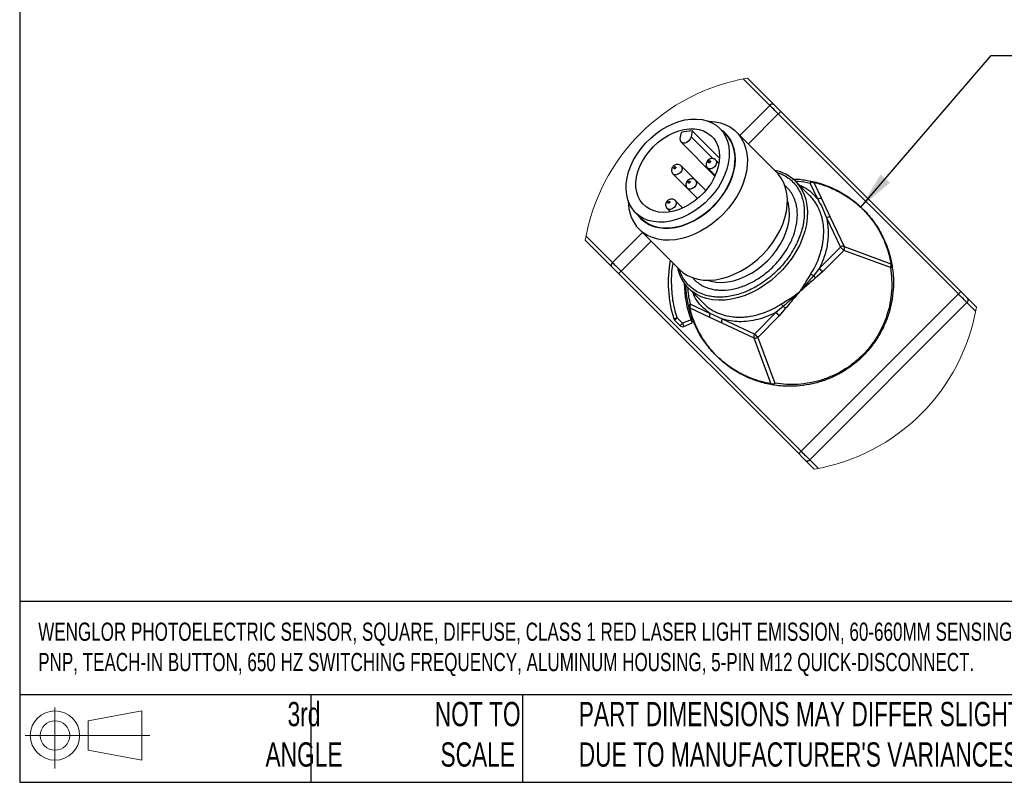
# Model space of a CAD drawing. Header units: millimetres. Extents: x 8 to 341, y 8 to 262.
# Tile 1 of 7: x 8 to 115, y 8 to 91. Entities that reach past the tile are written whole.
import ezdxf

# ---------------------------------------------------------------- set-up
doc = ezdxf.new("R2010")
doc.units = ezdxf.units.MM
doc.header["$LTSCALE"] = 1.25
doc.layers.add('DIMENSIONS', color=140, linetype='Continuous', lineweight=25)
doc.layers.add('TEXT', color=140, linetype='Continuous', lineweight=25)
doc.styles.add('SLDTEXTSTYLE0', font='TXT', dxfattribs={"width": 0.7})
doc.dimstyles.new('SLDDIMSTYLE4', dxfattribs={"dimtxt": 0.18, "dimasz": 4.1275, "dimexe": 0, "dimexo": 0.0625, "dimgap": 0, "dimtad": 0, "dimtih": 1, "dimtoh": 1, "dimdec": 0, "dimrnd": 1e-09, "dimzin": 0, "dimdsep": 46, "dimtxsty": 'Standard', "dimsah": 1, "dimcen": 0.09, "dimadec": 0, "dimazin": 0, "dimtfac": 4.1275, "dimtdec": 0, "dimtofl": 0, "dimtmove": 0, "dimatfit": 3, "dimfxl": 0, "dimfrac": 2, "dimtolj": 1, "dimtzin": 0, "dimarcsym": 0})

# ---------------------------------------------------------------- blocks, each defined once
blk = doc.blocks.new('Block11')
at = {"color": 7, "linetype": 'Continuous', "lineweight": 18}
for p, q in [((3.24, 6.64), (3.24, 0)), ((6.85, 5.21), (12.72, 6.29)), ((12.72, 6.29), (12.72, 0.91)), ((6.85, 2), (6.85, 5.21)), ((0, 3.6), (13.59, 3.6)), ((6.85, 2), (12.72, 0.91))]:
    blk.add_line(p, q, dxfattribs=at)
for radius in [2.69, 1.61]:
    blk.add_circle((3.24, 3.6), radius, dxfattribs=at)
blk = doc.blocks.new('Block12')
at = {"color": 7, "linetype": 'Continuous'}
blk.add_blockref('Block11', (0, 0), dxfattribs=at)

msp = doc.modelspace()

# ---------------------------------------------------------------- linework, layer by layer
for p, q in [((86.837, 84.648), (89.721, 81.765)), ((90.173, 81.842), (87.286, 84.73)), ((89.721, 81.765), (86.45, 78.494)), ((87.388, 77.557), (90.658, 80.827)), ((90.658, 80.827), (110.292, 61.193)), ((110.557, 61.459), (90.923, 81.092)), ((79.972, 78.132), (80.085, 78.788)), ((81.257, 78.989), (81.145, 78.333)), ((84.218, 76.026), (81.257, 78.989)), ((84.909, 78.622), (84.284, 79.247)), ((90.452, 74.492), (86.092, 78.852)), ((80.072, 77.748), (83.751, 74.051)), ((81.145, 78.333), (83.532, 75.955)), ((81.63, 73.592), (80.067, 75.155)), ((84.189, 75.453), (83.839, 75.802)), ((79.183, 74.271), (80.746, 72.708)), ((82.955, 74.918), (83.773, 74.1)), ((82.745, 72.477), (81.63, 73.592)), ((94.066, 71.939), (92.521, 73.484)), ((94.955, 71.52), (94.123, 73.277)), ((94.535, 73.355), (95.367, 71.598)), ((80.746, 72.708), (81.861, 71.594)), ((80.238, 70.565), (79.42, 71.383)), ((95.367, 71.598), (96.326, 69.576)), ((75.092, 70.054), (75.717, 69.429)), ((78.536, 70.499), (78.885, 70.149)), ((95.914, 69.499), (97.427, 66.306)), ((96.326, 69.576), (97.839, 66.384)), ((75.844, 67.888), (72.573, 64.617)), ((75.486, 68.246), (79.846, 63.886)), ((69.608, 67.052), (72.496, 64.165)), ((72.573, 64.617), (69.69, 67.501)), ((73.511, 63.68), (76.781, 66.95)), ((97.427, 66.306), (95.129, 63.977)), ((97.787, 65.951), (95.49, 63.622)), ((102.875, 64.064), (97.787, 65.951)), ((97.839, 66.384), (102.926, 64.497)), ((73.246, 63.415), (92.88, 43.781)), ((93.145, 44.046), (73.511, 63.68)), ((95.129, 63.977), (94.486, 63.186)), ((95.49, 63.622), (94.693, 62.911)), ((80.854, 61.817), (82.482, 60.189)), ((110.292, 61.193), (93.145, 44.046)), ((94.082, 43.109), (111.23, 60.256)), ((111.23, 60.256), (112.173, 59.312)), ((112.255, 59.761), (111.307, 60.709)), ((81.013, 59.675), (83.153, 58.673)), ((81.086, 60.082), (83.226, 59.08)), ((84.559, 58.455), (83.226, 59.08)), ((90.399, 59.181), (88.063, 56.813)), ((91.179, 59.833), (90.399, 59.181)), ((91.458, 59.631), (90.759, 58.826)), ((79.347, 58.333), (79.945, 57.735)), ((80.21, 58), (79.612, 58.598)), ((81.139, 58.385), (80.21, 58)), ((80.353, 57.653), (81.277, 58.036)), ((83.153, 58.673), (84.487, 58.048)), ((84.487, 58.048), (87.991, 56.406)), ((88.063, 56.813), (84.559, 58.455)), ((90.759, 58.826), (88.424, 56.458)), ((87.991, 56.406), (89.848, 51.411)), ((88.424, 56.458), (90.281, 51.462)), ((93.63, 43.031), (94.577, 42.083)), ((95.026, 42.165), (94.082, 43.109))]:
    msp.add_line(p, q)
at = {"flags": 128}
for points in [[(90.658, 80.827), (90.528, 80.957), (90.399, 81.086), (90.273, 81.212), (90.151, 81.335), (90.033, 81.452), (89.922, 81.564), (89.817, 81.668), (89.721, 81.765)], [(90.923, 81.092), (90.517, 81.498), (90.173, 81.842)], [(90.658, 80.827), (90.71, 80.879), (90.76, 80.929), (90.805, 80.975), (90.846, 81.015), (90.879, 81.048), (90.903, 81.072), (90.918, 81.087), (90.923, 81.092)], [(83.876, 79.593), (84.284, 79.247), (84.63, 78.838), (84.91, 78.373), (85.118, 77.858), (85.254, 77.299), (85.314, 76.705), (85.298, 76.082), (85.206, 75.441), (85.039, 74.788), (84.8, 74.134), (84.492, 73.487), (84.119, 72.855), (83.686, 72.248), (83.199, 71.673), (82.665, 71.139), (82.09, 70.652), (81.483, 70.219), (80.851, 69.846), (80.204, 69.538), (79.55, 69.299), (78.898, 69.132), (78.256, 69.04), (77.634, 69.024), (77.039, 69.084), (76.48, 69.22), (75.965, 69.429), (75.5, 69.708), (75.092, 70.054), (74.745, 70.463), (74.466, 70.928), (74.257, 71.443), (74.122, 72.002), (74.062, 72.596), (74.078, 73.219), (74.17, 73.86), (74.336, 74.513), (74.575, 75.167), (74.883, 75.814), (75.256, 76.446), (75.689, 77.053), (76.176, 77.628), (76.71, 78.162), (77.285, 78.649), (77.892, 79.082), (78.524, 79.455), (79.171, 79.763), (79.825, 80.002), (80.478, 80.168), (81.12, 80.26), (81.742, 80.276), (82.336, 80.216), (82.895, 80.081), (83.411, 79.872), (83.876, 79.593)], [(83.004, 80.044), (83.135, 80.041), (83.766, 79.984), (84.363, 79.854), (84.919, 79.652), (85.428, 79.381), (85.885, 79.045), (86.284, 78.645), (86.621, 78.188), (86.892, 77.679), (87.094, 77.123), (87.224, 76.526), (87.281, 75.895), (87.265, 75.238), (87.175, 74.562), (87.013, 73.874), (86.781, 73.183), (86.481, 72.496), (86.116, 71.821), (85.69, 71.165), (85.21, 70.536), (84.679, 69.942), (84.104, 69.388), (83.491, 68.881), (82.848, 68.428), (82.182, 68.032), (81.5, 67.699), (80.809, 67.432), (80.119, 67.235), (79.436, 67.109), (78.768, 67.056), (78.124, 67.076), (77.509, 67.17), (76.932, 67.336), (76.398, 67.573), (75.914, 67.877), (75.486, 68.246), (75.486, 68.246)], [(76.6, 76.786), (77.054, 77.284), (77.552, 77.739), (78.085, 78.143), (78.644, 78.489), (79.221, 78.773), (79.805, 78.989), (80.387, 79.133), (80.958, 79.204), (81.507, 79.2), (82.027, 79.122), (82.509, 78.97), (82.944, 78.747), (83.326, 78.457), (83.648, 78.105), (83.905, 77.695), (84.092, 77.236), (84.208, 76.734), (84.249, 76.198), (84.215, 75.637), (84.107, 75.059), (83.927, 74.475), (83.676, 73.894), (83.361, 73.325), (82.985, 72.777), (82.554, 72.261), (82.077, 71.784), (81.561, 71.353), (81.014, 70.977), (80.445, 70.662), (79.863, 70.411), (79.279, 70.231), (78.701, 70.123), (78.14, 70.089), (77.604, 70.13), (77.102, 70.246), (76.643, 70.433), (76.233, 70.69), (75.881, 71.012), (75.591, 71.394), (75.368, 71.829), (75.216, 72.311), (75.138, 72.831), (75.134, 73.381), (75.205, 73.951), (75.35, 74.533), (75.565, 75.117), (75.849, 75.694), (76.196, 76.253), (76.6, 76.786)], [(75.683, 69.396), (76.086, 69.053), (76.545, 68.774), (77.052, 68.565), (77.602, 68.426), (78.188, 68.361), (78.801, 68.369), (79.434, 68.451), (80.078, 68.606), (80.725, 68.831), (81.367, 69.124), (81.996, 69.481), (82.602, 69.897), (83.178, 70.367), (83.717, 70.885), (84.212, 71.444), (84.656, 72.036), (85.043, 72.654), (85.369, 73.291), (85.628, 73.936), (85.819, 74.583), (85.937, 75.223), (85.983, 75.847), (85.954, 76.447), (85.852, 77.016), (85.677, 77.545), (85.433, 78.029), (85.122, 78.461), (84.748, 78.835), (84.515, 79.015)], [(75.717, 69.429), (76.125, 69.083), (76.59, 68.804), (77.105, 68.595), (77.664, 68.459), (78.259, 68.399), (78.881, 68.415), (79.523, 68.507), (80.175, 68.674), (80.829, 68.913), (81.476, 69.221), (82.108, 69.594), (82.715, 70.027), (83.29, 70.514), (83.824, 71.048), (84.311, 71.623), (84.744, 72.23), (85.117, 72.862), (85.425, 73.509), (85.664, 74.163), (85.831, 74.816), (85.923, 75.457), (85.939, 76.08), (85.879, 76.674), (85.743, 77.233), (85.535, 77.748), (85.255, 78.213), (84.909, 78.622)], [(81.145, 78.333), (81.062, 78.101), (80.902, 77.889), (80.69, 77.729), (80.458, 77.646), (80.241, 77.653), (80.073, 77.747), (79.979, 77.915), (79.972, 78.132)], [(80.066, 75.156), (80.067, 75.155), (80.153, 75.002), (80.159, 74.804), (80.083, 74.593), (79.938, 74.4), (79.745, 74.255), (79.534, 74.179), (79.337, 74.185), (79.183, 74.271)], [(83.839, 75.802), (83.839, 75.802), (83.925, 75.649), (83.931, 75.452), (83.855, 75.241), (83.71, 75.048), (83.517, 74.902), (83.306, 74.827), (83.109, 74.832), (82.956, 74.918)], [(83.056, 75.634), (83.085, 75.673), (83.124, 75.702), (83.166, 75.717), (83.205, 75.716), (83.236, 75.698), (83.253, 75.668), (83.254, 75.628), (83.239, 75.586), (83.21, 75.548), (83.171, 75.519), (83.129, 75.503), (83.09, 75.505), (83.059, 75.522), (83.042, 75.552), (83.041, 75.592), (83.056, 75.634)], [(79.317, 74.857), (79.287, 74.874), (79.27, 74.905), (79.269, 74.945), (79.284, 74.987), (79.313, 75.025), (79.351, 75.054), (79.394, 75.07), (79.433, 75.068), (79.464, 75.051), (79.481, 75.021), (79.482, 74.981), (79.467, 74.939), (79.438, 74.9), (79.399, 74.871), (79.357, 74.856), (79.317, 74.857)], [(79.846, 63.886), (80.274, 63.517), (80.758, 63.213), (81.292, 62.976), (81.869, 62.81), (82.484, 62.716), (83.128, 62.696), (83.796, 62.749), (84.479, 62.875), (85.169, 63.072), (85.86, 63.339), (86.542, 63.672), (87.208, 64.068), (87.851, 64.521), (88.464, 65.028), (89.039, 65.582), (89.57, 66.176), (90.05, 66.805), (90.476, 67.461), (90.841, 68.136), (91.141, 68.823), (91.373, 69.514), (91.535, 70.202), (91.625, 70.878), (91.641, 71.535), (91.584, 72.166), (91.454, 72.763), (91.252, 73.319), (90.981, 73.828), (90.644, 74.285), (90.452, 74.492)], [(81.63, 73.592), (81.63, 73.592), (81.716, 73.439), (81.721, 73.242), (81.646, 73.031), (81.5, 72.838), (81.307, 72.693), (81.096, 72.617), (80.899, 72.622), (80.746, 72.708)], [(80.846, 73.424), (80.875, 73.463), (80.914, 73.492), (80.956, 73.507), (80.995, 73.506), (81.026, 73.489), (81.043, 73.458), (81.044, 73.419), (81.029, 73.376), (81, 73.338), (80.962, 73.309), (80.919, 73.294), (80.88, 73.295), (80.849, 73.312), (80.832, 73.343), (80.831, 73.382), (80.846, 73.424)], [(92.521, 73.484), (92.822, 73.148), (93.166, 72.65), (93.442, 72.099), (93.646, 71.5), (93.776, 70.861), (93.831, 70.188), (93.81, 69.487), (93.713, 68.768), (93.543, 68.036), (93.299, 67.301), (92.986, 66.569), (92.605, 65.848), (92.162, 65.147), (91.661, 64.472), (91.108, 63.831), (90.507, 63.231), (89.866, 62.677), (89.191, 62.176), (88.49, 61.733), (87.769, 61.352), (87.037, 61.039), (86.302, 60.795), (85.57, 60.625), (84.851, 60.528), (84.15, 60.508), (83.477, 60.563), (82.838, 60.693), (82.239, 60.896), (81.688, 61.172), (81.19, 61.516), (80.854, 61.817)], [(79.42, 71.383), (79.42, 71.383), (79.506, 71.229), (79.511, 71.032), (79.436, 70.821), (79.291, 70.628), (79.098, 70.483), (78.886, 70.407), (78.689, 70.413), (78.536, 70.499)], [(78.636, 71.215), (78.666, 71.253), (78.704, 71.282), (78.746, 71.297), (78.786, 71.296), (78.816, 71.279), (78.834, 71.248), (78.835, 71.209), (78.82, 71.167), (78.791, 71.128), (78.752, 71.099), (78.71, 71.084), (78.67, 71.085), (78.64, 71.102), (78.622, 71.133), (78.621, 71.172), (78.636, 71.215)], [(82.933, 62.694), (83.317, 62.58), (83.895, 62.482), (84.504, 62.46), (85.137, 62.514), (85.785, 62.644), (86.44, 62.847), (87.092, 63.121), (87.732, 63.462), (88.353, 63.866), (88.945, 64.326), (89.5, 64.838), (90.012, 65.393), (90.473, 65.985), (90.876, 66.606), (91.217, 67.246), (91.491, 67.898), (91.694, 68.553), (91.824, 69.201), (91.878, 69.834), (91.856, 70.443), (91.758, 71.021), (91.644, 71.405)], [(75.323, 69.823), (75.34, 69.799), (75.683, 69.396)], [(72.573, 64.617), (72.67, 64.521), (72.774, 64.417), (72.886, 64.305), (73.003, 64.187), (73.126, 64.065), (73.252, 63.939), (73.381, 63.81), (73.511, 63.68)], [(73.246, 63.415), (72.84, 63.821), (72.496, 64.165)], [(73.511, 63.68), (73.459, 63.628), (73.409, 63.579), (73.363, 63.533), (73.323, 63.492), (73.29, 63.46), (73.266, 63.435), (73.251, 63.42), (73.246, 63.415)], [(110.292, 61.193), (110.344, 61.245), (110.394, 61.295), (110.439, 61.341), (110.48, 61.381), (110.513, 61.414), (110.537, 61.438), (110.552, 61.453), (110.557, 61.459)], [(111.307, 60.709), (110.963, 61.053), (110.557, 61.459)], [(111.23, 60.256), (111.133, 60.352), (111.029, 60.457), (110.917, 60.568), (110.799, 60.686), (110.677, 60.809), (110.551, 60.935), (110.422, 61.063), (110.292, 61.193)], [(79.254, 58.486), (79.261, 58.488), (79.281, 58.494), (79.314, 58.505), (79.359, 58.519), (79.413, 58.536), (79.475, 58.555), (79.542, 58.576), (79.612, 58.598)], [(79.612, 58.598), (79.56, 58.546), (79.511, 58.496), (79.465, 58.45), (79.425, 58.41), (79.392, 58.377), (79.367, 58.353), (79.352, 58.338), (79.347, 58.333)], [(79.945, 57.735), (79.95, 57.74), (79.965, 57.755), (79.989, 57.779), (80.022, 57.812), (80.063, 57.853), (80.108, 57.898), (80.158, 57.948), (80.21, 58)], [(80.21, 58), (80.238, 57.932), (80.265, 57.867), (80.29, 57.807), (80.311, 57.755), (80.329, 57.712), (80.343, 57.68), (80.351, 57.66), (80.353, 57.653)], [(92.88, 43.781), (92.885, 43.786), (92.9, 43.801), (92.924, 43.826), (92.957, 43.859), (92.997, 43.899), (93.043, 43.945), (93.093, 43.994), (93.145, 44.046)], [(93.145, 44.046), (93.275, 43.916), (93.403, 43.787), (93.53, 43.661), (93.652, 43.539), (93.77, 43.421), (93.881, 43.309), (93.986, 43.205), (94.082, 43.109)], [(93.63, 43.031), (93.285, 43.375), (92.88, 43.781)]]:
    msp.add_lwpolyline(points, dxfattribs=at)
at = {"color": 7, "linetype": 'Continuous', "lineweight": 18}
for start, end in [(99.70206, 170.29794), (279.70207, 350.29793)]:
    msp.add_arc((90.931, 63.407), 21.633, start, end, dxfattribs=at)
for centre, radius, start, end in [((89.988, 81.564), 0.335, 56.42148, 143.04981), ((81.482, 74.161), 4.833, 92.66629, 106.80487), ((89.418, 70.332), 4.424, 45.44441, 78.85674), ((94.411, 72.88), 0.49, 75.40066, 126.00513), ((78.656, 71.243), 4.363, 178.81393, 223.39223), ((95.244, 71.124), 0.49, 75.40066, 126.00513), ((96.202, 69.102), 0.49, 75.40077, 126.00501), ((97.715, 65.91), 0.49, 75.40093, 126.00501), ((129.931, 98.919), 46.045, 225.09569, 225.72565), ((97.392, 66.217), 0.476, 325.99023, 20.50342), ((72.775, 64.35), 0.335, 126.95019, 213.57852), ((91.901, 62.437), 13.25, 169.47438, 197.3481), ((102.48, 64.331), 0.476, 325.9903, 20.50336), ((84.031, 64.934), 4.451, 191.24646, 224.45239), ((95.343, 64.685), 1.727, 229.09982, 240.24214), ((127.635, 96.591), 46.047, 225.09566, 225.7256), ((91.901, 62.437), 11.5, 180.41579, 200.63131), ((92.323, 61.344), 2.842, 33.46536, 40.4132), ((111.028, 60.523), 0.335, 306.95057, 33.57814), ((81.484, 59.801), 0.487, 144.78975, 195.01694), ((83.624, 58.799), 0.487, 144.78975, 195.01694), ((122.905, 91.797), 46.048, 225.0957, 225.72562), ((89.793, 59.021), 1.607, 30.37571, 42.29323), ((92.8, 61.777), 2.53, 230.17023, 237.97895), ((79.612, 58.598), 0.375, 197.34823, 225.00028), ((84.957, 58.174), 0.487, 144.7895, 195.01703), ((80.21, 58), 0.375, 225.00002, 292.49995), ((88.461, 56.533), 0.487, 144.7895, 195.01703), ((88.157, 56.853), 0.476, 249.54124, 304.03426), ((120.566, 89.425), 46.043, 225.09565, 225.72564), ((90.014, 51.857), 0.476, 249.54133, 304.03424), ((93.815, 43.31), 0.335, 236.42181, 323.04919)]:
    msp.add_arc(centre, radius, start, end)
for points, knots in [([(80.059, 75.148), (80.031, 75.178), (79.957, 75.257), (79.794, 75.315), (79.606, 75.328), (79.422, 75.282), (79.292, 75.205), (79.181, 75.105), (79.087, 74.983), (79.018, 74.797), (79.012, 74.596), (79.066, 74.409), (79.148, 74.316), (79.187, 74.272)], [0, 0, 0, 0, 0.0651746, 0.1679069, 0.263995, 0.3598945, 0.4616025, 0.499404, 0.5949342, 0.7023047, 0.8056162, 0.9084, 1, 1, 1, 1]), ([(83.839, 75.802), (83.787, 75.845), (83.684, 75.928), (83.494, 75.975), (83.307, 75.964), (83.127, 75.898), (82.963, 75.773), (82.841, 75.599), (82.782, 75.396), (82.793, 75.196), (82.854, 75.029), (82.931, 74.953), (82.961, 74.924)], [0, 0, 0, 0, 0.10608423, 0.20557432, 0.30096699, 0.39846441, 0.50396036, 0.62234817, 0.72848452, 0.83150201, 0.93452442, 1, 1, 1, 1]), ([(90.47, 74.463), (90.672, 74.395), (91.102, 74.251), (91.693, 73.898), (92.234, 73.447), (92.687, 72.907), (93.053, 72.276), (93.297, 71.614), (93.439, 70.953), (93.499, 70.309), (93.487, 69.635), (93.401, 68.937), (93.243, 68.227), (93.016, 67.518), (92.723, 66.816), (92.337, 66.064), (91.843, 65.279), (91.237, 64.49), (90.573, 63.766), (89.849, 63.101), (89.06, 62.496), (88.275, 62.002), (87.522, 61.615), (86.821, 61.323), (86.111, 61.095), (85.401, 60.937), (84.703, 60.851), (84.029, 60.839), (83.385, 60.899), (82.724, 61.041), (82.063, 61.285), (81.432, 61.651), (80.891, 62.104), (80.44, 62.645), (80.088, 63.234), (79.945, 63.663), (79.878, 63.862)], [0, 0, 0, 0, 0.0247633, 0.0528931, 0.0797853, 0.1066612, 0.1347907, 0.1645554, 0.1886158, 0.2135302, 0.2398812, 0.267225, 0.2954987, 0.3247028, 0.3540696, 0.3841477, 0.4234003, 0.4621945, 0.5001203, 0.5380232, 0.5768181, 0.6160929, 0.6461468, 0.6755379, 0.7047186, 0.7330157, 0.7603376, 0.7867105, 0.8116049, 0.8356852, 0.8654333, 0.8935632, 0.9204553, 0.9473312, 0.9754607, 1, 1, 1, 1]), ([(81.63, 73.592), (81.577, 73.635), (81.475, 73.718), (81.284, 73.765), (81.097, 73.755), (80.918, 73.688), (80.753, 73.564), (80.631, 73.389), (80.572, 73.186), (80.584, 72.986), (80.645, 72.819), (80.721, 72.744), (80.751, 72.714)], [0, 0, 0, 0, 0.1060841, 0.2055742, 0.3009667, 0.3984643, 0.5039606, 0.6223475, 0.7284845, 0.831502, 0.9345241, 1, 1, 1, 1]), ([(81.285, 63.022), (81.362, 62.925), (81.567, 62.667), (81.995, 62.323), (82.554, 61.995), (83.144, 61.778), (83.732, 61.651), (84.513, 61.578), (85.333, 61.641), (86.16, 61.826), (86.792, 62.028), (87.417, 62.288), (88.087, 62.633), (88.786, 63.073), (89.489, 63.612), (90.134, 64.204), (90.726, 64.849), (91.265, 65.552), (91.705, 66.251), (92.05, 66.921), (92.393, 67.744), (92.626, 68.589), (92.73, 69.431), (92.74, 70.032), (92.687, 70.605), (92.561, 71.194), (92.344, 71.784), (92.015, 72.343), (91.675, 72.767), (91.421, 72.969), (91.328, 73.043)], [0, 0, 0, 0, 0.0186291, 0.0494361, 0.0816814, 0.1158023, 0.1433818, 0.1719428, 0.2334097, 0.2658186, 0.2992973, 0.3329593, 0.36744, 0.4124342, 0.4569047, 0.5003812, 0.5438282, 0.5882995, 0.6333223, 0.6677719, 0.701465, 0.767284, 0.798602, 0.8288352, 0.8573706, 0.8849757, 0.9190751, 0.9513209, 0.9821489, 1, 1, 1, 1]), ([(92.194, 73.726), (92.457, 73.722), (93.193, 73.712), (93.915, 73.567), (94.378, 73.475)], [0, 0, 0, 0, 0.358575, 1, 1, 1, 1]), ([(92.527, 73.5), (92.62, 73.497), (93.158, 73.483), (93.687, 73.37), (94.123, 73.277)], [0, 0, 0, 0, 0.1745448, 1, 1, 1, 1]), ([(92.91, 73.096), (93.091, 73.019), (93.583, 72.809), (94.295, 72.286), (94.735, 71.775), (94.955, 71.52)], [0, 0, 0, 0, 0.2259972, 0.6136789, 1, 1, 1, 1]), ([(94.123, 73.277), (94.137, 73.305), (94.167, 73.365), (94.228, 73.43), (94.3, 73.477), (94.35, 73.475), (94.378, 73.475)], [0, 0, 0, 0, 0.2779284, 0.575329, 0.762871, 1, 1, 1, 1]), ([(94.378, 73.475), (94.415, 73.461), (94.48, 73.436), (94.518, 73.379), (94.535, 73.355)], [0, 0, 0, 0, 0.5714045, 1, 1, 1, 1]), ([(94.378, 73.475), (94.647, 73.408), (95.182, 73.276), (95.959, 73.006), (96.709, 72.688), (97.444, 72.31), (98.162, 71.872), (98.858, 71.371), (99.512, 70.821), (100.121, 70.225), (100.683, 69.585), (101.197, 68.903), (101.66, 68.18), (102.102, 67.361), (102.501, 66.434), (102.843, 65.397), (102.985, 64.677), (103.057, 64.314)], [0, 0, 0, 0, 0.0620547, 0.1234764, 0.1842652, 0.244421, 0.3085868, 0.3725754, 0.4363867, 0.5000207, 0.5634482, 0.6271906, 0.6912481, 0.7556205, 0.8356879, 0.9171478, 1, 1, 1, 1]), ([(94.535, 73.355), (94.787, 73.293), (95.29, 73.169), (96.035, 72.912), (96.768, 72.604), (97.49, 72.234), (98.187, 71.809), (98.858, 71.327), (99.493, 70.794), (100.088, 70.212), (100.637, 69.586), (101.135, 68.923), (101.58, 68.227), (102.007, 67.434), (102.394, 66.537), (102.723, 65.532), (102.858, 64.843), (102.926, 64.497)], [0, 0, 0, 0, 0.0601068, 0.1201948, 0.1823274, 0.2444194, 0.3079744, 0.3714839, 0.435775, 0.5000175, 0.564308, 0.6285511, 0.6921042, 0.7556156, 0.8372129, 0.9184199, 1, 1, 1, 1]), ([(94.213, 63.38), (94.368, 63.644), (94.682, 64.177), (94.993, 64.887), (95.204, 65.474), (95.338, 65.924), (95.448, 66.381), (95.549, 66.943), (95.617, 67.626), (95.608, 68.477), (95.502, 69.212), (95.364, 69.727), (95.292, 69.944), (95.259, 70.038), (95.241, 70.087), (95.229, 70.119), (95.222, 70.137), (95.22, 70.143), (95.211, 70.166), (95.178, 70.252), (95.1, 70.438), (94.952, 70.745), (94.738, 71.117), (94.448, 71.521), (94.219, 71.794), (94.075, 71.929), (94.065, 71.938)], [0, 0, 0, 0, 0.0997074, 0.2007019, 0.2515089, 0.3024136, 0.3533466, 0.4042445, 0.4876869, 0.5761572, 0.68046, 0.7280158, 0.7492541, 0.7548484, 0.7604558, 0.7660765, 0.7661392, 0.7666747, 0.7681986, 0.7740177, 0.7966588, 0.8337295, 0.8848788, 0.9357571, 0.9954821, 1, 1, 1, 1]), ([(79.42, 71.383), (79.367, 71.425), (79.265, 71.508), (79.075, 71.555), (78.888, 71.545), (78.708, 71.478), (78.543, 71.354), (78.422, 71.179), (78.363, 70.976), (78.374, 70.777), (78.435, 70.609), (78.512, 70.534), (78.542, 70.505)], [0, 0, 0, 0, 0.1060841, 0.2055741, 0.3009673, 0.398464, 0.5039604, 0.6223476, 0.7284844, 0.8315018, 0.9345241, 1, 1, 1, 1]), ([(94.955, 71.52), (95.139, 71.198), (95.509, 70.548), (95.778, 69.85), (95.914, 69.499)], [0, 0, 0, 0, 0.4964363, 1, 1, 1, 1]), ([(95.914, 69.499), (95.994, 69.067), (96.159, 68.173), (96.062, 66.77), (95.742, 65.34), (95.335, 64.435), (95.129, 63.977)], [0, 0, 0, 0, 0.2309429, 0.4775434, 0.7359339, 1, 1, 1, 1]), ([(79.612, 58.598), (79.443, 59.227), (79.106, 60.484), (79.001, 62.434), (79.034, 63.796), (79.195, 64.476), (79.207, 64.525)], [0, 0, 0, 0, 0.3249526, 0.6499618, 0.9749151, 1, 1, 1, 1]), ([(102.926, 64.497), (102.959, 64.473), (103.023, 64.426), (103.046, 64.351), (103.057, 64.314)], [0, 0, 0, 0, 0.5159286, 1, 1, 1, 1]), ([(103.057, 64.314), (103.1, 64.014), (103.186, 63.422), (103.224, 62.537), (103.194, 61.495), (103.039, 60.306), (102.701, 58.977), (102.208, 57.708), (101.569, 56.512), (100.803, 55.414), (99.921, 54.422), (98.929, 53.539), (97.832, 52.772), (96.637, 52.133), (95.368, 51.64), (94.04, 51.3), (92.851, 51.145), (91.808, 51.114), (90.924, 51.151), (90.332, 51.237), (90.031, 51.28)], [0, 0, 0, 0, 0.0422609, 0.0833399, 0.123237, 0.1874935, 0.2500196, 0.3138832, 0.3768022, 0.4385423, 0.5, 0.5614551, 0.6231997, 0.6861152, 0.7499795, 0.8125059, 0.8767614, 0.9166623, 0.9577404, 1, 1, 1, 1]), ([(102.875, 64.064), (102.932, 63.64), (103.045, 62.792), (103.024, 61.493), (102.86, 60.195), (102.533, 58.913), (102.056, 57.68), (101.438, 56.524), (100.697, 55.46), (99.843, 54.5), (98.883, 53.645), (97.819, 52.903), (96.665, 52.285), (95.431, 51.807), (94.15, 51.48), (92.851, 51.314), (91.553, 51.293), (90.705, 51.406), (90.281, 51.462)], [0, 0, 0, 0, 0.0616102, 0.1232074, 0.1866174, 0.2500001, 0.3134112, 0.3767927, 0.4384118, 0.5000001, 0.5616192, 0.6232075, 0.6866185, 0.7500001, 0.8134101, 0.8767927, 0.9384029, 1, 1, 1, 1]), ([(92.948, 61.39), (93.096, 61.605), (93.399, 62.046), (93.806, 62.718), (94.081, 63.166), (94.213, 63.38)], [0, 0, 0, 0, 0.3316285, 0.6803644, 1, 1, 1, 1]), ([(103.057, 64.314), (103.057, 64.286), (103.057, 64.237), (103.015, 64.166), (102.956, 64.107), (102.901, 64.078), (102.875, 64.064)], [0, 0, 0, 0, 0.2486615, 0.4395859, 0.7280348, 1, 1, 1, 1]), ([(94.486, 63.186), (94.23, 62.883), (93.721, 62.281), (93.204, 61.686), (92.948, 61.39)], [0, 0, 0, 0, 0.5042473, 1, 1, 1, 1]), ([(94.693, 62.911), (94.504, 62.755), (94.114, 62.434), (93.537, 61.921), (93.145, 61.568), (92.948, 61.39)], [0, 0, 0, 0, 0.3171451, 0.6556102, 1, 1, 1, 1]), ([(80.894, 59.828), (80.818, 60.207), (80.669, 60.952), (80.588, 61.738), (80.595, 62.138), (80.596, 62.164)], [0, 0, 0, 0, 0.49199919, 0.96602709, 1, 1, 1, 1]), ([(81.086, 60.082), (80.963, 60.612), (80.83, 61.186), (80.828, 61.771), (80.828, 61.815)], [0, 0, 0, 0, 0.9243628, 1, 1, 1, 1]), ([(83.226, 59.08), (82.904, 59.325), (82.252, 59.82), (81.633, 60.616), (81.42, 61.157), (81.358, 61.312)], [0, 0, 0, 0, 0.4107465, 0.8304302, 1, 1, 1, 1]), ([(90.981, 60.102), (91.193, 60.236), (91.63, 60.512), (92.295, 60.927), (92.73, 61.236), (92.948, 61.39)], [0, 0, 0, 0, 0.31910285, 0.65958535, 1, 1, 1, 1]), ([(92.948, 61.39), (92.65, 61.126), (92.062, 60.605), (91.471, 60.088), (91.179, 59.833)], [0, 0, 0, 0, 0.5066257, 1, 1, 1, 1]), ([(92.948, 61.39), (92.779, 61.197), (92.433, 60.803), (91.93, 60.221), (91.61, 59.821), (91.458, 59.631)], [0, 0, 0, 0, 0.3336853, 0.6827853, 1, 1, 1, 1]), ([(82.494, 60.199), (82.564, 60.122), (82.752, 59.919), (83.115, 59.647), (83.556, 59.363), (84.138, 59.076), (84.864, 58.829), (85.63, 58.695), (86.295, 58.655), (86.854, 58.669), (87.538, 58.739), (88.346, 58.903), (89.262, 59.205), (90.15, 59.599), (90.704, 59.934), (90.981, 60.102)], [0, 0, 0, 0, 0.0341866, 0.0903636, 0.1473634, 0.2054679, 0.302199, 0.3968204, 0.458764, 0.5196847, 0.5794566, 0.6833678, 0.7884462, 0.8941882, 1, 1, 1, 1]), ([(80.894, 59.828), (80.893, 59.855), (80.891, 59.905), (80.936, 59.976), (80.999, 60.037), (81.058, 60.067), (81.086, 60.082)], [0, 0, 0, 0, 0.23671203, 0.42406313, 0.72184431, 1, 1, 1, 1]), ([(81.013, 59.675), (80.989, 59.691), (80.933, 59.729), (80.908, 59.792), (80.894, 59.828)], [0, 0, 0, 0, 0.4287005, 1, 1, 1, 1]), ([(90.031, 51.28), (89.761, 51.331), (89.223, 51.433), (88.438, 51.658), (87.68, 51.931), (86.932, 52.263), (86.197, 52.655), (85.48, 53.11), (84.802, 53.616), (84.165, 54.169), (83.571, 54.768), (83.021, 55.411), (82.52, 56.096), (82.08, 56.803), (81.699, 57.527), (81.376, 58.267), (81.1, 59.034), (80.963, 59.562), (80.894, 59.828)], [0, 0, 0, 0, 0.0622968, 0.1238157, 0.1845568, 0.2445201, 0.3088651, 0.3728935, 0.4366051, 0.5, 0.5636215, 0.6274087, 0.6913615, 0.7554799, 0.815693, 0.8765173, 0.937953, 1, 1, 1, 1]), ([(89.848, 51.411), (89.505, 51.478), (88.822, 51.611), (87.827, 51.935), (86.936, 52.316), (86.149, 52.736), (85.458, 53.173), (84.799, 53.663), (84.177, 54.203), (83.597, 54.788), (83.065, 55.412), (82.582, 56.073), (82.155, 56.759), (81.782, 57.47), (81.468, 58.194), (81.206, 58.928), (81.078, 59.426), (81.013, 59.675)], [0, 0, 0, 0, 0.0816142, 0.1628623, 0.244494, 0.3079854, 0.3715189, 0.4357268, 0.4999828, 0.56419, 0.6284466, 0.691936, 0.7554715, 0.8175716, 0.8797129, 0.9398469, 1, 1, 1, 1]), ([(90.399, 59.181), (90.076, 59.027), (89.435, 58.72), (88.426, 58.403), (87.413, 58.206), (86.417, 58.149), (85.458, 58.216), (84.855, 58.376), (84.559, 58.455)], [0, 0, 0, 0, 0.1779639, 0.3531612, 0.5244847, 0.6899273, 0.8483524, 1, 1, 1, 1]), ([(81.277, 58.036), (81.274, 58.042), (81.264, 58.068), (81.241, 58.122), (81.208, 58.206), (81.172, 58.297), (81.149, 58.359), (81.139, 58.385)], [0, 0, 0, 0, 0.0563598, 0.2190884, 0.4698288, 0.780252, 1, 1, 1, 1]), ([(90.031, 51.28), (90.008, 51.286), (89.965, 51.297), (89.899, 51.34), (89.867, 51.384), (89.848, 51.411)], [0, 0, 0, 0, 0.3046943, 0.5738791, 1, 1, 1, 1]), ([(90.281, 51.462), (90.267, 51.436), (90.238, 51.381), (90.179, 51.322), (90.108, 51.28), (90.059, 51.28), (90.031, 51.28)], [0, 0, 0, 0, 0.2719952, 0.5604324, 0.7513816, 1, 1, 1, 1])]:
    msp.add_open_spline(points, degree=3, knots=knots)
at = {"layer": 'TEXT'}
for p, q in [((7.937, 261.938), (7.937, 7.937)), ((341.312, 27.658), (7.937, 27.658)), ((341.312, 17.462), (7.937, 17.462)), ((39.687, 17.462), (39.687, 7.937)), ((62.765, 17.462), (62.765, 7.937)), ((7.937, 7.937), (341.312, 7.937))]:
    msp.add_line(p, q, dxfattribs=at)

# ---------------------------------------------------------------- block references
msp.add_blockref('Block12', (8.547, 9.442), dxfattribs=at)

# ---------------------------------------------------------------- texts
at = {"layer": 'TEXT', "style": 'SLDTEXTSTYLE0'}
for s, insert, char_height, attachment_point in [('WENGLOR PHOTOELECTRIC SENSOR, SQUARE, DIFFUSE, CLASS 1 RED LASER LIGHT EMISSION, 60-660MM SENSING DISTANCE, (2) ^JPNP, TEACH-IN BUTTON, 650 HZ SWITCHING FREQUENCY, ALUMINUM HOUSING, 5-PIN M12 QUICK-DISCONNECT.', (9.957, 25.353), 1.984375, 1), ('3rd^JANGLE', (38.936, 16.705), 2.6458, 2), ('NOT TO^JSCALE', (57.879, 16.705), 2.64583, 2), ("PART DIMENSIONS MAY DIFFER SLIGHTLY ^JDUE TO MANUFACTURER'S VARIANCES", (68.899, 16.705), 2.64583, 1)]:
    msp.add_mtext(s, dxfattribs=dict(at, insert=insert, char_height=char_height, attachment_point=attachment_point))

# ---------------------------------------------------------------- leaders
at = {"layer": 'DIMENSIONS'}
msp.add_leader([(99.637, 70.646), (113.864, 87.197), (119.524, 87.197)], dimstyle='SLDDIMSTYLE4', dxfattribs=at)

doc.saveas('drawing.dxf')
